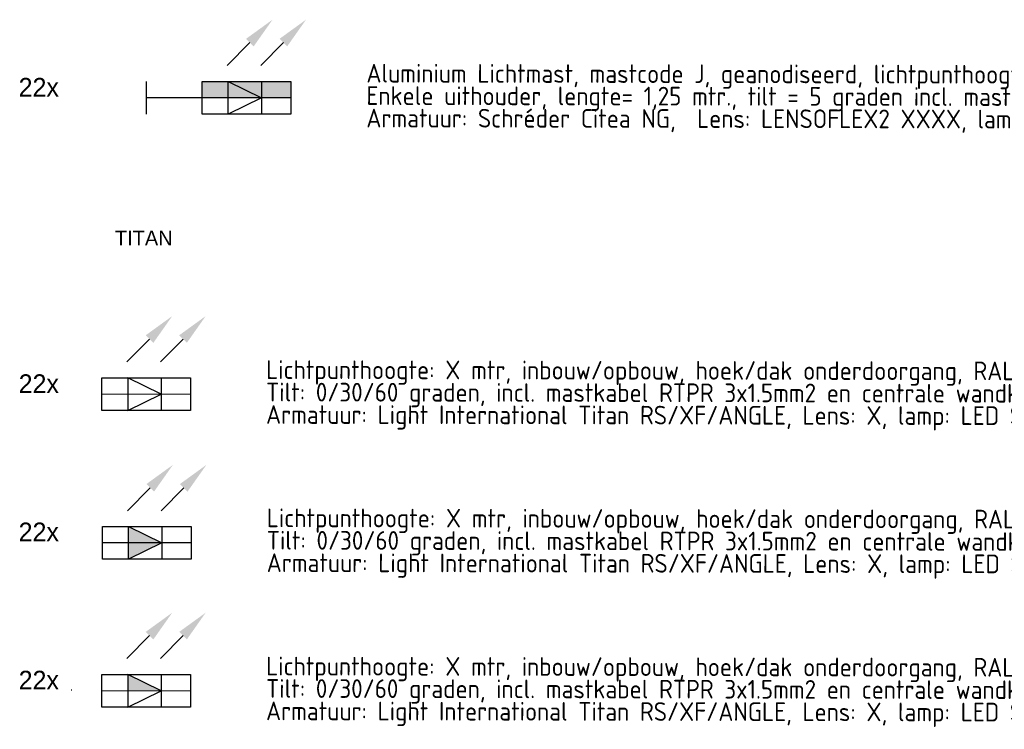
# Model space of a CAD drawing. Header units: millimetres. Extents: x -16321526 to -4431526, y 5084381 to 13484381.
# Tile 7 of 49: x -15227737 to -14963927, y 6028480 to 6218771. Entities that reach past the tile are written whole.
import ezdxf
from ezdxf.enums import TextEntityAlignment as Align
from ezdxf.lldxf.tags import DXFTag

# ---------------------------------------------------------------- set-up
doc = ezdxf.new("R2010")
doc.units = ezdxf.units.MM
for name, color, linetype, lineweight in [('N-WE-KL-ET_LS_OV_LICHTMAST_LSL-S', 90, 'Continuous', 35), ('N-WE-KL-ET_LS_OV_LSL-T18', 10, 'Continuous', 18), ('N-WE-KL-ET_LS_OV_LSL-T25', 10, 'Continuous', 25), ('N-WE-KL-ET_LS_OV_LSL-T35', 10, 'Continuous', 35)]:
    doc.layers.add(name, color=color, linetype=linetype, lineweight=lineweight)
doc.layers.add('nieuw', color=3, linetype='Continuous')
doc.styles.add('0.25 (1 200)', font='dgn032.shx', dxfattribs={"height": 0.5})
doc.styles.add('ISO', font='isocp')
doc.styles.add('NLCS-ISO', font='txt')
tags = doc.linetypes.add('Voedingskabel VERWIJDEREN x', pattern='A,25,1,["X",Standard,S=2.54,R=0,X=-2.54,Y=-1.27],1', length=27).pattern_tags.tags
tags[6] = DXFTag(74, 10)

# ---------------------------------------------------------------- blocks, each defined once
blk = doc.blocks.new('*U154')
at = {"layer": 'nieuw'}
h = blk.add_hatch(dxfattribs=at)
h.set_pattern_fill('ANGLE', color=256)
h.set_pattern_definition([(0, (-26.4425, -2.989), (0, 6.985), [5.08, -1.905]), (90, (-26.4425, -2.989), (-6.985, 4e-16), [5.08, -1.905])])
h.paths.add_polyline_path([(-19.01, 0.66), (-18.32, 0.07), (-18.16, 0.96)])
h.paths.add_polyline_path([(-20.66, 0.66), (-19.97, 0.07), (-19.81, 0.96)])
h = blk.add_hatch(dxfattribs=at)
h.set_pattern_fill('ANGLE', color=256)
h.set_pattern_definition([(0, (-23.4425, -2.114), (0, 6.985), [5.08, -1.905]), (90, (-23.4425, -2.114), (-6.985, 4e-16), [5.08, -1.905])])
h.paths.add_polyline_path([(-19.81, 0.96), (-20.66, 0.66), (-19.97, 0.07)])
h.paths.add_polyline_path([(-19.01, 0.66), (-18.32, 0.07), (-18.16, 0.96)])
at = {"layer": 'N-WE-KL-ET_LS_OV_LICHTMAST_LSL-S', "lineweight": -3}
blk.add_line((4.01, 4.38), (4.01, -4.38), dxfattribs=at)
at = {"layer": 'N-WE-KL-ET_LS_OV_LICHTMAST_LSL-S', "lineweight": 0}
blk.add_line((-11.88, 0), (11.88, 0), dxfattribs=at)
at = {"layer": 'N-WE-KL-ET_LS_OV_LICHTMAST_LSL-S', "linetype": 'ByBlock', "lineweight": -2}
for points in [[(0.88, 14.79), (-5.19, 8.64)], [(9.85, 14.79), (3.78, 8.64)]]:
    blk.add_lwpolyline(points, dxfattribs=at)
at = {"layer": 'N-WE-KL-ET_LS_OV_LICHTMAST_LSL-S', "lineweight": -3}
blk.add_lwpolyline([(-11.88, 4.38), (11.88, 4.38), (11.88, -4.38), (-11.88, -4.38)], close=True, dxfattribs=at)
blk.add_lwpolyline([(-4.96, 4.38), (-4.96, -4.38), (4.01, 0), (-4.96, 4.38), (-4.96, -4.38)], dxfattribs=at)
at = {"layer": 'N-WE-KL-ET_LS_OV_LICHTMAST_LSL-S'}
for points in [[(-0.14, 15.8), (6.95, 20.94), (1.91, 13.78)], [(-0.14, 15.8), (6.95, 20.94), (1.91, 13.78)], [(8.83, 15.8), (15.92, 20.94), (10.88, 13.78)], [(8.83, 15.8), (15.92, 20.94), (10.88, 13.78)]]:
    blk.add_solid(points, dxfattribs=at)
at = {"layer": 'nieuw', "style": 'NLCS-ISO'}
blk.add_attdef('MAST_CODE', (-38.34, 12.7), '', height=2.5, dxfattribs=at)
at = {"layer": 'nieuw', "linetype": 'ByBlock', "style": 'NLCS-ISO'}
blk.add_attdef('FASE-AANSLUITING', (-13.49, -13.28), '', height=1.8, dxfattribs=at)
at = {"layer": 'nieuw', "style": 'NLCS-ISO', "flags": 1}
for tag, p in [('KERN', (46.54, -13.11)), ('WIJK', (46.54, -16.51)), ('BUURT', (46.54, -19.91)), ('STRAAT', (46.54, -23.31)), ('EIGENAAR_INSTALLATIE', (46.54, -26.71)), ('BEHEERDER', (46.54, -30.11)), ('NETWERK', (46.54, -33.51)), ('SOORT_INSTALLATIE', (46.54, -36.91)), ('KAST_CODE', (46.54, -40.31)), ('KAST_NUMMER', (46.54, -43.72)), ('GROEP_NUMMER', (46.46, -47.04)), ('TYPE_AANSLUITING', (46.16, -57.01)), ('TYPE_AANSLUITBLOK', (46.16, -60.79)), ('AFGEZEKERDE_WAARDE', (46.16, -64.58)), ('ALG_ONDERGROND', (46.16, -68.36)), ('OV_MAST_MATERIAAL', (45.75, -95.96)), ('OV_MAST_KLEUR', (45.75, -99.34)), ('CONSERVERING', (45.75, -102.72)), ('LEVERANCIER', (45.75, -106.1)), ('PLAATSINGSDATUM', (45.75, -109.5)), ('INSPECTIEDATUM', (45.75, -112.9)), ('OBJECTEN_MAST', (45.67, -116.48)), ('FOTOS', (45.75, -133.25)), ('OPMERKINGEN_inspectie', (45.75, -136.65)), ('KLEUR_ARMATUUR', (45.33, -150.55)), ('LEVERANCIER_ARMATUUR', (45.67, -153.54)), ('OPMERKINGEN_armatuur', (45.8, -163.05))]:
    blk.add_attdef(tag, p, '', height=2, dxfattribs=at)
at = {"layer": 'nieuw', "linetype": 'ByBlock', "style": 'NLCS-ISO', "flags": 1}
for tag, p in [('LOCATIE_MASTNUMMER', (63.68, -49.54)), ('MASTNUMMER', (56.36, -52.9))]:
    blk.add_attdef(tag, text='', height=2, dxfattribs=at).set_placement(p, align=Align.MIDDLE)
for tag, p in [('TYPECODE', (46.16, -72.15)), ('MAST_TEKENING', (46.35, -75.82)), ('OV_MAST_HOOGTE', (46.36, -79.04)), ('UITHOUDER', (46.16, -82.42)), ('LENGTE_UITHOUDER', (46.16, -85.82)), ('TILT', (45.75, -89.34)), ('VORM', (45.75, -92.58)), ('OBJECT_1', (45.67, -119.88)), ('OBJECT_2', (45.67, -123.28)), ('OBJECT_3', (45.67, -126.68)), ('VERMOGEN_OBJECTEN', (45.67, -130.05)), ('TYPE_ARMATUUR', (45.58, -140.4)), ('LICHTPUNTHOOGTE', (45.41, -144.16)), ('PLAATSING_DATUM_ARMATUUR', (45.41, -147.56)), ('TYPE_VSA_DRIVER', (45.67, -156.53)), ('PLAATSING_JAAR_VSA', (45.67, -159.65)), ('TYPE_LAMP', (45.89, -166.6)), ('AANTAL_LAMP', (45.94, -169.99)), ('BRANDUREN_LAMP', (46.02, -173.54)), ('PLAATSING_JAAR_LAMP', (46.02, -176.88)), ('GEPLANDE_REMPLACE', (46.02, -180.22)), ('BRANDER_TYPE', (45.8, -183.86)), ('LICHTKLEUR_LAMP', (46.02, -186.75)), ('DIM_REGIME', (46.18, -190.67)), ('VERMOGEN_LAMP', (46.11, -194.36)), ('SYSTEEMVERMOGEN_LAMP', (46.07, -198.03)), ('MAX_VERMOGEN_LAMP', (46.19, -201.36))]:
    blk.add_attdef(tag, p, '', height=2, dxfattribs=at)
blk = doc.blocks.new('N-ET-LS-OVL-MAST-LSL_KOFFER_LED_05')
at = {"layer": 'N-WE-KL-ET_LS_OV_LICHTMAST_LSL-S', "lineweight": 0}
h = blk.add_hatch(color=256, dxfattribs=at)
h.dxf.hatch_style = 1
h.paths.add_polyline_path([(21.91, 4.38), (15, 4.38), (15, 0), (21.91, 0)])
h.paths.add_polyline_path([(21.91, 4.38), (21.91, 0), (30.88, 0)], flags=17)
h.paths.add_polyline_path([(30.88, 4.38), (21.91, 4.38), (30.88, 0)])
h.paths.add_polyline_path([(38.75, 4.38), (30.88, 4.38), (30.88, 0), (38.75, 0)])
at = {"layer": 'nieuw'}
h = blk.add_hatch(dxfattribs=at)
h.set_pattern_fill('ANGLE', color=256)
h.set_pattern_definition([(0, (0, 0), (0, 6.985), [5.08, -1.905]), (90, (0, 0), (-6.985, 4e-16), [5.08, -1.905])])
h.paths.add_polyline_path([(7.44, 3.64), (8.12, 3.06), (8.29, 3.94)])
h.paths.add_polyline_path([(5.79, 3.64), (6.47, 3.06), (6.64, 3.94)])
h = blk.add_hatch(dxfattribs=at)
h.set_pattern_fill('ANGLE', color=256)
h.set_pattern_definition([(0, (3, 0.875), (0, 6.985), [5.08, -1.905]), (90, (3, 0.875), (-6.985, 4e-16), [5.08, -1.905])])
h.paths.add_polyline_path([(6.64, 3.94), (5.79, 3.64), (6.47, 3.06)])
h.paths.add_polyline_path([(7.44, 3.64), (8.12, 3.06), (8.29, 3.94)])
at = {"layer": 'N-WE-KL-ET_LS_OV_LICHTMAST_LSL-S', "lineweight": -3}
blk.add_line((30.88, 4.38), (30.88, -4.38), dxfattribs=at)
at = {"layer": 'N-WE-KL-ET_LS_OV_LICHTMAST_LSL-S', "linetype": 'ByBlock', "lineweight": -2}
for points in [[(27.76, 14.79), (21.69, 8.64)], [(36.73, 14.79), (30.66, 8.64)]]:
    blk.add_lwpolyline(points, dxfattribs=at)
at = {"layer": 'N-WE-KL-ET_LS_OV_LICHTMAST_LSL-S', "lineweight": -3}
for points in [[(0, 4.38), (0, -4.38)], [(21.91, 4.38), (30.88, 0), (21.91, -4.38), (21.91, 4.38)], [(38.75, 0), (0, 0)]]:
    blk.add_lwpolyline(points, dxfattribs=at)
blk.add_lwpolyline([(15, 4.38), (38.75, 4.38), (38.75, -4.38), (15, -4.38)], close=True, dxfattribs=at)
at = {"layer": 'N-WE-KL-ET_LS_OV_LICHTMAST_LSL-S'}
for points in [[(26.73, 15.8), (33.83, 20.94), (28.78, 13.78)], [(26.73, 15.8), (33.83, 20.94), (28.78, 13.78)], [(35.7, 15.8), (42.8, 20.94), (37.75, 13.78)], [(35.7, 15.8), (42.8, 20.94), (37.75, 13.78)]]:
    blk.add_solid(points, dxfattribs=at)
at = {"layer": 'N-WE-KL-ET_LS_OV_LSL-T25', "style": 'NLCS-ISO'}
blk.add_attdef('MAST_CODE', (-11.9, 15.69), '', height=2.5, dxfattribs=at)
at = {"layer": 'N-WE-KL-ET_LS_OV_LSL-T25', "linetype": 'ByBlock', "style": 'NLCS-ISO'}
blk.add_attdef('FASE-AANSLUITING', (12.95, -10.29), '', height=1.8, dxfattribs=at)
at = {"layer": 'N-WE-KL-ET_LS_OV_LSL-T25', "style": 'NLCS-ISO', "flags": 1}
for tag, p in [('KERN', (72.98, -10.13)), ('WIJK', (72.98, -13.53)), ('BUURT', (72.98, -16.93)), ('STRAAT', (72.98, -20.33)), ('EIGENAAR_INSTALLATIE', (72.98, -23.73)), ('BEHEERDER', (72.98, -27.13)), ('NETWERK', (72.98, -30.53)), ('SOORT_INSTALLATIE', (72.98, -33.93)), ('KAST_CODE', (72.98, -37.33)), ('KAST_NUMMER', (72.98, -40.73)), ('GROEP_NUMMER', (72.9, -44.05)), ('TYPE_AANSLUITING', (72.6, -54.02)), ('TYPE_AANSLUITBLOK', (72.6, -57.8)), ('AFGEZEKERDE_WAARDE', (72.6, -61.59)), ('ALG_ONDERGROND', (72.6, -65.37)), ('OV_MAST_MATERIAAL', (72.19, -92.97)), ('OV_MAST_KLEUR', (72.19, -96.35)), ('CONSERVERING', (72.19, -99.74)), ('LEVERANCIER', (72.19, -103.12)), ('PLAATSINGSDATUM', (72.19, -106.52)), ('INSPECTIEDATUM', (72.19, -109.92)), ('OBJECTEN_MAST', (72.11, -113.49)), ('FOTOS', (72.19, -130.26)), ('OPMERKINGEN_inspectie', (72.19, -133.66)), ('KLEUR_ARMATUUR', (71.77, -147.56)), ('LEVERANCIER_ARMATUUR', (72.11, -150.55)), ('OPMERKINGEN_armatuur', (72.25, -160.06))]:
    blk.add_attdef(tag, p, '', height=2, dxfattribs=at)
at = {"layer": 'N-WE-KL-ET_LS_OV_LSL-T25', "linetype": 'ByBlock', "style": 'NLCS-ISO', "flags": 1}
for tag, p in [('LOCATIE_MASTNUMMER', (90.12, -46.55)), ('MASTNUMMER', (82.8, -49.91))]:
    blk.add_attdef(tag, text='', height=2, dxfattribs=at).set_placement(p, align=Align.MIDDLE)
for tag, p in [('TYPECODE', (72.6, -69.16)), ('MAST_TEKENING', (72.79, -72.84)), ('OV_MAST_HOOGTE', (72.8, -76.05)), ('UITHOUDER', (72.6, -79.43)), ('LENGTE_UITHOUDER', (72.6, -82.83)), ('TILT', (72.19, -86.35)), ('VORM', (72.19, -89.59)), ('OBJECT_1', (72.11, -116.89)), ('OBJECT_2', (72.11, -120.29)), ('OBJECT_3', (72.11, -123.69)), ('VERMOGEN_OBJECTEN', (72.11, -127.06)), ('TYPE_ARMATUUR', (72.02, -137.41)), ('LICHTPUNTHOOGTE', (71.86, -141.17)), ('PLAATSING_DATUM_ARMATUUR', (71.86, -144.57)), ('TYPE_VSA_DRIVER', (72.11, -153.55)), ('PLAATSING_JAAR_VSA', (72.11, -156.66)), ('TYPE_LAMP', (72.33, -163.61)), ('AANTAL_LAMP', (72.38, -167)), ('BRANDUREN_LAMP', (72.47, -170.56)), ('PLAATSING_JAAR_LAMP', (72.47, -173.89)), ('GEPLANDE_REMPLACE', (72.47, -177.23)), ('BRANDER_TYPE', (72.24, -180.88)), ('LICHTKLEUR_LAMP', (72.47, -183.76)), ('DIM_REGIME', (72.62, -187.68)), ('VERMOGEN_LAMP', (72.55, -191.37)), ('SYSTEEMVERMOGEN_LAMP', (72.51, -195.04)), ('MAX_VERMOGEN_LAMP', (72.64, -198.37))]:
    blk.add_attdef(tag, p, '', height=2, dxfattribs=at)
blk = doc.blocks.new('*U167')
at = {"layer": 'N-WE-KL-ET_LS_OV_LICHTMAST_LSL-S', "lineweight": 0}
h = blk.add_hatch(color=256, dxfattribs=at)
h.dxf.hatch_style = 1
h.paths.add_polyline_path([(-4.96, 4.37), (-4.96, 0), (4.01, 0)])
at = {"layer": 'nieuw'}
h = blk.add_hatch(dxfattribs=at)
h.set_pattern_fill('ANGLE', color=256)
h.set_pattern_definition([(0, (-26.4425, -2.989), (0, 6.985), [5.08, -1.905]), (90, (-26.4425, -2.989), (-6.985, 4e-16), [5.08, -1.905])])
h.paths.add_polyline_path([(-19.01, 0.66), (-18.32, 0.07), (-18.16, 0.96)])
h.paths.add_polyline_path([(-20.66, 0.66), (-19.97, 0.07), (-19.81, 0.96)])
h = blk.add_hatch(dxfattribs=at)
h.set_pattern_fill('ANGLE', color=256)
h.set_pattern_definition([(0, (-23.4425, -2.114), (0, 6.985), [5.08, -1.905]), (90, (-23.4425, -2.114), (-6.985, 4e-16), [5.08, -1.905])])
h.paths.add_polyline_path([(-19.81, 0.96), (-20.66, 0.66), (-19.97, 0.07)])
h.paths.add_polyline_path([(-19.01, 0.66), (-18.32, 0.07), (-18.16, 0.96)])
at = {"layer": 'N-WE-KL-ET_LS_OV_LICHTMAST_LSL-S', "lineweight": -3}
blk.add_line((4.01, 4.37), (4.01, -4.38), dxfattribs=at)
at = {"layer": 'N-WE-KL-ET_LS_OV_LICHTMAST_LSL-S', "lineweight": 0}
blk.add_line((-11.88, 0), (11.87, 0), dxfattribs=at)
at = {"layer": 'N-WE-KL-ET_LS_OV_LICHTMAST_LSL-S', "linetype": 'ByBlock', "lineweight": -2}
for points in [[(0.88, 14.79), (-5.19, 8.64)], [(9.85, 14.79), (3.78, 8.64)]]:
    blk.add_lwpolyline(points, dxfattribs=at)
at = {"layer": 'N-WE-KL-ET_LS_OV_LICHTMAST_LSL-S', "lineweight": -3}
blk.add_lwpolyline([(-11.88, 4.37), (11.87, 4.37), (11.87, -4.38), (-11.88, -4.38)], close=True, dxfattribs=at)
blk.add_lwpolyline([(-4.96, 4.37), (-4.96, -4.38), (4.01, 0), (-4.96, 4.37), (-4.96, -4.38)], dxfattribs=at)
at = {"layer": 'N-WE-KL-ET_LS_OV_LICHTMAST_LSL-S'}
for points in [[(-0.14, 15.8), (6.95, 20.94), (1.91, 13.78)], [(-0.14, 15.8), (6.95, 20.94), (1.91, 13.78)], [(8.83, 15.8), (15.92, 20.94), (10.88, 13.78)], [(8.83, 15.8), (15.92, 20.94), (10.88, 13.78)]]:
    blk.add_solid(points, dxfattribs=at)
at = {"layer": 'nieuw', "style": 'NLCS-ISO'}
blk.add_attdef('MAST_CODE', (-38.34, 12.7), '', height=2.5, dxfattribs=at)
at = {"layer": 'nieuw', "linetype": 'ByBlock', "style": 'NLCS-ISO'}
blk.add_attdef('FASE-AANSLUITING', (-13.49, -13.28), '', height=1.8, dxfattribs=at)
at = {"layer": 'nieuw', "style": 'NLCS-ISO', "flags": 1}
for tag, p in [('KERN', (46.54, -13.11)), ('WIJK', (46.54, -16.51)), ('BUURT', (46.54, -19.91)), ('STRAAT', (46.54, -23.31)), ('EIGENAAR_INSTALLATIE', (46.54, -26.71)), ('BEHEERDER', (46.54, -30.11)), ('NETWERK', (46.54, -33.51)), ('SOORT_INSTALLATIE', (46.54, -36.91)), ('KAST_CODE', (46.54, -40.31)), ('KAST_NUMMER', (46.54, -43.72)), ('GROEP_NUMMER', (46.46, -47.04)), ('TYPE_AANSLUITING', (46.16, -57.01)), ('TYPE_AANSLUITBLOK', (46.16, -60.79)), ('AFGEZEKERDE_WAARDE', (46.16, -64.58)), ('ALG_ONDERGROND', (46.16, -68.36)), ('OV_MAST_MATERIAAL', (45.75, -95.96)), ('OV_MAST_KLEUR', (45.75, -99.34)), ('CONSERVERING', (45.75, -102.72)), ('LEVERANCIER', (45.75, -106.1)), ('PLAATSINGSDATUM', (45.75, -109.5)), ('INSPECTIEDATUM', (45.75, -112.9)), ('OBJECTEN_MAST', (45.67, -116.48)), ('FOTOS', (45.75, -133.25)), ('OPMERKINGEN_inspectie', (45.75, -136.65)), ('KLEUR_ARMATUUR', (45.33, -150.55)), ('LEVERANCIER_ARMATUUR', (45.67, -153.54)), ('OPMERKINGEN_armatuur', (45.8, -163.05))]:
    blk.add_attdef(tag, p, '', height=2, dxfattribs=at)
at = {"layer": 'nieuw', "linetype": 'ByBlock', "style": 'NLCS-ISO', "flags": 1}
for tag, p in [('LOCATIE_MASTNUMMER', (63.68, -49.54)), ('MASTNUMMER', (56.36, -52.9))]:
    blk.add_attdef(tag, text='', height=2, dxfattribs=at).set_placement(p, align=Align.MIDDLE)
for tag, p in [('TYPECODE', (46.16, -72.15)), ('MAST_TEKENING', (46.35, -75.82)), ('OV_MAST_HOOGTE', (46.36, -79.04)), ('UITHOUDER', (46.16, -82.42)), ('LENGTE_UITHOUDER', (46.16, -85.82)), ('TILT', (45.75, -89.34)), ('VORM', (45.75, -92.58)), ('OBJECT_1', (45.67, -119.88)), ('OBJECT_2', (45.67, -123.28)), ('OBJECT_3', (45.67, -126.68)), ('VERMOGEN_OBJECTEN', (45.67, -130.05)), ('TYPE_ARMATUUR', (45.58, -140.4)), ('LICHTPUNTHOOGTE', (45.41, -144.16)), ('PLAATSING_DATUM_ARMATUUR', (45.41, -147.56)), ('TYPE_VSA_DRIVER', (45.67, -156.53)), ('PLAATSING_JAAR_VSA', (45.67, -159.65)), ('TYPE_LAMP', (45.89, -166.6)), ('AANTAL_LAMP', (45.94, -169.99)), ('BRANDUREN_LAMP', (46.02, -173.54)), ('PLAATSING_JAAR_LAMP', (46.02, -176.88)), ('GEPLANDE_REMPLACE', (46.02, -180.22)), ('BRANDER_TYPE', (45.8, -183.86)), ('LICHTKLEUR_LAMP', (46.02, -186.75)), ('DIM_REGIME', (46.18, -190.67)), ('VERMOGEN_LAMP', (46.11, -194.36)), ('SYSTEEMVERMOGEN_LAMP', (46.07, -198.03)), ('MAX_VERMOGEN_LAMP', (46.19, -201.36))]:
    blk.add_attdef(tag, p, '', height=2, dxfattribs=at)
blk = doc.blocks.new('*U169')
at = {"layer": 'N-WE-KL-ET_LS_OV_LICHTMAST_LSL-S', "lineweight": 0}
h = blk.add_hatch(color=256, dxfattribs=at)
h.dxf.hatch_style = 1
h.paths.add_polyline_path([(-4.96, 4.38), (-4.96, 0), (4.01, 0)])
h.paths.add_polyline_path([(4.01, 0), (-4.96, 0), (-4.96, -4.38)])
at = {"layer": 'nieuw'}
h = blk.add_hatch(dxfattribs=at)
h.set_pattern_fill('ANGLE', color=256)
h.set_pattern_definition([(0, (-26.875, 0), (0, 6.985), [5.08, -1.905]), (90, (-26.875, 0), (-6.985, 4e-16), [5.08, -1.905])])
h.paths.add_polyline_path([(-19.44, 3.64), (-18.75, 3.06), (-18.59, 3.94)])
h.paths.add_polyline_path([(-21.09, 3.64), (-20.41, 3.06), (-20.24, 3.94)])
h = blk.add_hatch(dxfattribs=at)
h.set_pattern_fill('ANGLE', color=256)
h.set_pattern_definition([(0, (-23.875, 0.875), (0, 6.985), [5.08, -1.905]), (90, (-23.875, 0.875), (-6.985, 4e-16), [5.08, -1.905])])
h.paths.add_polyline_path([(-20.24, 3.94), (-21.09, 3.64), (-20.41, 3.06)])
h.paths.add_polyline_path([(-19.44, 3.64), (-18.75, 3.06), (-18.59, 3.94)])
at = {"layer": 'N-WE-KL-ET_LS_OV_LICHTMAST_LSL-S', "lineweight": -3}
blk.add_line((4.01, 4.38), (4.01, -4.38), dxfattribs=at)
at = {"layer": 'N-WE-KL-ET_LS_OV_LICHTMAST_LSL-S', "linetype": 'ByBlock', "lineweight": -2}
for points in [[(0.88, 14.79), (-5.19, 8.64)], [(9.85, 14.79), (3.78, 8.64)]]:
    blk.add_lwpolyline(points, dxfattribs=at)
at = {"layer": 'N-WE-KL-ET_LS_OV_LICHTMAST_LSL-S', "lineweight": -3}
blk.add_lwpolyline([(-11.88, 4.38), (11.88, 4.38), (11.88, -4.38), (-11.88, -4.38)], close=True, dxfattribs=at)
for points in [[(-4.96, 4.38), (4.01, 0), (-4.96, -4.38), (-4.96, 4.38)], [(11.88, 0), (-11.88, 0)]]:
    blk.add_lwpolyline(points, dxfattribs=at)
at = {"layer": 'N-WE-KL-ET_LS_OV_LICHTMAST_LSL-S'}
for points in [[(-0.14, 15.8), (6.95, 20.94), (1.91, 13.78)], [(-0.14, 15.8), (6.95, 20.94), (1.91, 13.78)], [(8.83, 15.8), (15.92, 20.94), (10.88, 13.78)], [(8.83, 15.8), (15.92, 20.94), (10.88, 13.78)]]:
    blk.add_solid(points, dxfattribs=at)
at = {"layer": 'N-WE-KL-ET_LS_OV_LSL-T25', "style": 'NLCS-ISO'}
blk.add_attdef('MAST_CODE', (-38.77, 15.69), '', height=2.5, dxfattribs=at)
at = {"layer": 'N-WE-KL-ET_LS_OV_LSL-T25', "linetype": 'ByBlock', "style": 'NLCS-ISO'}
blk.add_attdef('FASE-AANSLUITING', (-13.92, -10.29), '', height=1.8, dxfattribs=at)
at = {"layer": 'N-WE-KL-ET_LS_OV_LSL-T25', "style": 'NLCS-ISO', "flags": 1}
for tag, p in [('KERN', (46.11, -10.13)), ('WIJK', (46.11, -13.53)), ('BUURT', (46.11, -16.93)), ('STRAAT', (46.11, -20.33)), ('EIGENAAR_INSTALLATIE', (46.11, -23.73)), ('BEHEERDER', (46.11, -27.13)), ('NETWERK', (46.11, -30.53)), ('SOORT_INSTALLATIE', (46.11, -33.93)), ('KAST_CODE', (46.11, -37.33)), ('KAST_NUMMER', (46.11, -40.73)), ('GROEP_NUMMER', (46.02, -44.05)), ('TYPE_AANSLUITING', (45.72, -54.02)), ('TYPE_AANSLUITBLOK', (45.72, -57.8)), ('AFGEZEKERDE_WAARDE', (45.72, -61.59)), ('ALG_ONDERGROND', (45.72, -65.37)), ('OV_MAST_MATERIAAL', (45.32, -92.97)), ('OV_MAST_KLEUR', (45.32, -96.35)), ('CONSERVERING', (45.32, -99.74)), ('LEVERANCIER', (45.32, -103.12)), ('PLAATSINGSDATUM', (45.32, -106.52)), ('INSPECTIEDATUM', (45.32, -109.92)), ('OBJECTEN_MAST', (45.24, -113.49)), ('FOTOS', (45.32, -130.26)), ('OPMERKINGEN_inspectie', (45.32, -133.66)), ('KLEUR_ARMATUUR', (44.9, -147.56)), ('LEVERANCIER_ARMATUUR', (45.23, -150.55)), ('OPMERKINGEN_armatuur', (45.37, -160.06))]:
    blk.add_attdef(tag, p, '', height=2, dxfattribs=at)
at = {"layer": 'N-WE-KL-ET_LS_OV_LSL-T25', "linetype": 'ByBlock', "style": 'NLCS-ISO', "flags": 1}
for tag, p in [('LOCATIE_MASTNUMMER', (63.25, -46.55)), ('MASTNUMMER', (55.92, -49.91))]:
    blk.add_attdef(tag, text='', height=2, dxfattribs=at).set_placement(p, align=Align.MIDDLE)
for tag, p in [('TYPECODE', (45.72, -69.16)), ('MAST_TEKENING', (45.92, -72.84)), ('OV_MAST_HOOGTE', (45.93, -76.05)), ('UITHOUDER', (45.72, -79.43)), ('LENGTE_UITHOUDER', (45.72, -82.83)), ('TILT', (45.32, -86.35)), ('VORM', (45.32, -89.59)), ('OBJECT_1', (45.24, -116.89)), ('OBJECT_2', (45.24, -120.29)), ('OBJECT_3', (45.24, -123.69)), ('VERMOGEN_OBJECTEN', (45.24, -127.06)), ('TYPE_ARMATUUR', (45.15, -137.41)), ('LICHTPUNTHOOGTE', (44.98, -141.17)), ('PLAATSING_DATUM_ARMATUUR', (44.98, -144.57)), ('TYPE_VSA_DRIVER', (45.23, -153.55)), ('PLAATSING_JAAR_VSA', (45.23, -156.66)), ('TYPE_LAMP', (45.46, -163.61)), ('AANTAL_LAMP', (45.51, -167)), ('BRANDUREN_LAMP', (45.59, -170.56)), ('PLAATSING_JAAR_LAMP', (45.59, -173.89)), ('GEPLANDE_REMPLACE', (45.59, -177.23)), ('BRANDER_TYPE', (45.37, -180.88)), ('LICHTKLEUR_LAMP', (45.59, -183.76)), ('DIM_REGIME', (45.74, -187.68)), ('VERMOGEN_LAMP', (45.68, -191.37)), ('SYSTEEMVERMOGEN_LAMP', (45.63, -195.04)), ('MAX_VERMOGEN_LAMP', (45.76, -198.37))]:
    blk.add_attdef(tag, p, '', height=2, dxfattribs=at)

msp = doc.modelspace()

# ---------------------------------------------------------------- block references
at = {"layer": 'N-WE-KL-ET_LS_OV_LICHTMAST_LSL-S', "color": 0, "linetype": 'ByBlock', "lineweight": -2, "xscale": 1000, "yscale": 1000, "zscale": 1000}
for name, p in [('N-ET-LS-OVL-MAST-LSL_KOFFER_LED_05', (-15193824, 6197832)), ('*U154', (-15193824, 6118346)), ('*U169', (-15193639, 6078454)), ('*U167', (-15193824, 6038815))]:
    msp.add_blockref(name, p, dxfattribs=at)

# ---------------------------------------------------------------- texts
at = {"layer": 'N-WE-KL-ET_LS_OV_LSL-T18', "color": 0, "linetype": 'ByBlock', "lineweight": -2, "style": 'ISO'}
for s, p in [('Aluminium Lichtmast, mastcode J, geanodiseerd, lichtpunthoogte 8 mtr., HDPE geisoleerdde grondstuk en aparte aardbout', (-15134843, 6201917, -993241)), ('Enkele uithouder, lengte= 1,25 mtr., tilt = 5 graden incl. mastkabel RTPR 3x1.5mm2 en aansluitkast 5L2409 met 2A smeltveiligheid', (-15134853, 6195908, -993241)), ('Armatuur: Schréder Citea NG,  Lens: LENSOFLEX2 XXXX, lamp: 16xLED L2WG6, XXXX lumen, X,XX W, 3000K, incl.  CLO en Dimregime 4A.', (-15134863, 6189900, -993241)), ('Lichtpunthoogte: X mtr, inbouw/opbouw, hoek/dak onderdoorgang, RAL 9005 en los armatuur/met verbindingsplaten', (-15161718, 6122432, -993241)), ('Tilt: 0/30/60 graden, incl. mastkabel RTPR 3x1.5mm2 en centrale wandkast 2RSV50 met aansluitkast 5L2409 met 2A smeltveiligheid', (-15161728, 6116424, -993241)), ('Armatuur: Light International Titan RS/XF/ANGLE, Lens: X, lamp: LED Samsung LM561C S6, XXXX lumen, X,XX W, 3000K, incl.  CLO en Dimregime 4A.', (-15161738, 6110415, -993241)), ('Lichtpunthoogte: X mtr, inbouw/opbouw, hoek/dak onderdoorgang, RAL 9005 en los armatuur/met verbindingsplaten', (-15161533, 6082689, -993241)), ('Tilt: 0/30/60 graden, incl. mastkabel RTPR 3x1.5mm2 en centrale wandkast 2RSV50 met aansluitkast 5L2409 met 2A smeltveiligheid', (-15161544, 6076681, -993241)), ('Armatuur: Light International Titan RS/XF/ANGLE, Lens: X, lamp: LED Samsung LM561C S6, XXXX lumen, X,XX W, 3000K, incl.  CLO en Dimregime 4A.', (-15161554, 6070673, -993241)), ('Lichtpunthoogte: X mtr, inbouw/opbouw, hoek/dak onderdoorgang, RAL 9005 en los armatuur/met verbindingsplaten', (-15161718, 6042947, -993241)), ('Tilt: 0/30/60 graden, incl. mastkabel RTPR 3x1.5mm2 en centrale wandkast 2RSV50 met aansluitkast 5L2409 met 2A smeltveiligheid', (-15161728, 6036938, -993241)), ('Armatuur: Light International Titan RS/XF/ANGLE, Lens: X, lamp: LED Samsung LM561C S6, XXXX lumen, X,XX W, 3000K, incl.  CLO en Dimregime 4A.', (-15161738, 6030930, -993241))]:
    msp.add_text(s, height=5000, rotation=359.9027, dxfattribs=at).set_placement(p)
at = {"layer": 'N-WE-KL-ET_LS_OV_LSL-T25', "color": 0, "linetype": 'ByBlock', "lineweight": -2, "char_height": 5000, "attachment_point": 1}
for insert in [(-15228010, 6203152, -95561), (-15228010, 6123666, -95561), (-15228010, 6083924, -95561), (-15228010, 6044181, -95561)]:
    msp.add_mtext_dynamic_manual_height_columns('22x', width=20.76, gutter_width=40.9, heights=[3.2], dxfattribs=dict(at, insert=insert))
at = {"layer": 'N-WE-KL-ET_LS_OV_LSL-T35', "color": 1, "linetype": 'Voedingskabel VERWIJDEREN x', "lineweight": 0, "insert": (-15202211, 6162224), "char_height": 4000, "attachment_point": 1, "style": '0.25 (1 200)'}
msp.add_mtext_dynamic_manual_height_columns('TITAN', width=84503.61, gutter_width=20000, heights=[0], dxfattribs=at)

doc.saveas('drawing.dxf')
